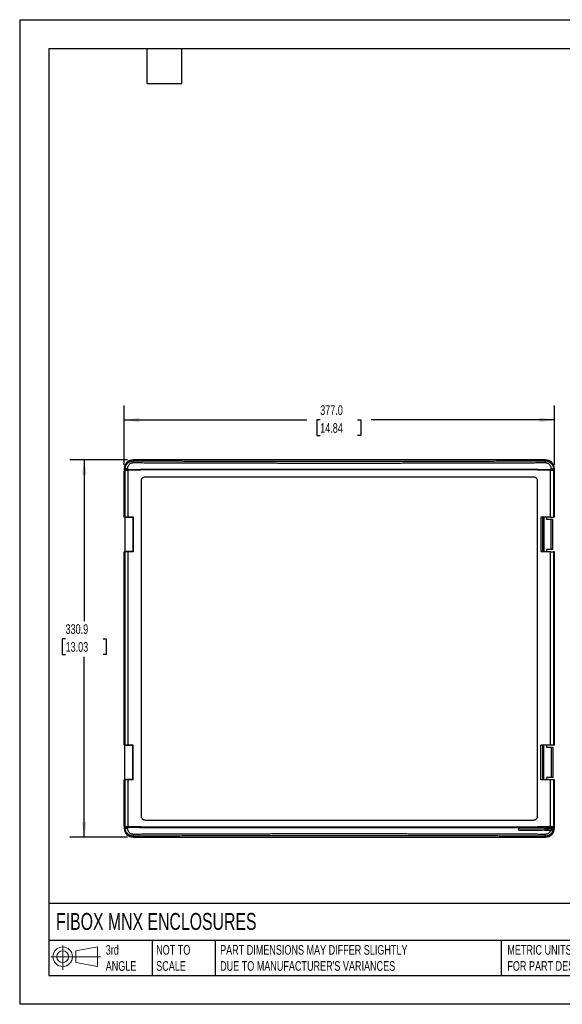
# Model space of a CAD drawing. Header units: millimetres. Extents: x 0 to 1118, y 0 to 864.
# Tile 1 of 4: x 0 to 476, y 0 to 864. Entities that reach past the tile are written whole.
import ezdxf

# ---------------------------------------------------------------- set-up
doc = ezdxf.new("R2010")
doc.units = ezdxf.units.MM
doc.header["$LTSCALE"] = 4
doc.layers.add('DIMENSIONS', color=140, linetype='Continuous', lineweight=25)
doc.layers.add('TEXT', color=140, linetype='Continuous', lineweight=25)
doc.styles.add('SLDTEXTSTYLE0', font='TXT', dxfattribs={"width": 0.7})
doc.dimstyles.new('SLDDIMSTYLE0', dxfattribs={"dimtxt": 8.632031, "dimasz": 13.208, "dimexe": 0, "dimexo": 0.0625, "dimgap": 2.158008, "dimtad": 0, "dimtih": 1, "dimtoh": 1, "dimdec": 1, "dimrnd": 1e-09, "dimzin": 12, "dimdsep": 46, "dimtxsty": 'SLDTEXTSTYLE0', "dimsah": 1, "dimcen": 0.09, "dimadec": 0, "dimazin": 3, "dimtfac": 1, "dimtdec": 1, "dimtofl": 0, "dimtmove": 0, "dimatfit": 3, "dimfxl": 0, "dimfrac": 2, "dimtolj": 1, "dimtzin": 12, "dimarcsym": 0})
doc.dimstyles.new('SLDDIMSTYLE1', dxfattribs={"dimtxt": 8.632031, "dimasz": 13.208, "dimexe": 0, "dimexo": 0.0625, "dimgap": 2.158008, "dimtad": 0, "dimtih": 1, "dimtoh": 1, "dimdec": 1, "dimrnd": 1e-09, "dimzin": 4, "dimdsep": 46, "dimtxsty": 'SLDTEXTSTYLE0', "dimsah": 1, "dimcen": 0.09, "dimadec": 0, "dimazin": 1, "dimtfac": 1, "dimtdec": 1, "dimtofl": 0, "dimtmove": 0, "dimatfit": 3, "dimfxl": 0, "dimfrac": 2, "dimtolj": 1, "dimtzin": 12, "dimarcsym": 0})

# ---------------------------------------------------------------- blocks, each defined once
blk = doc.blocks.new('Block11')
at = {"color": 7, "linetype": 'Continuous', "lineweight": 18}
for p, q in [((10.35, 21.24), (10.35, 0)), ((21.92, 16.67), (40.7, 20.13)), ((40.7, 20.13), (40.7, 2.93)), ((0, 11.53), (43.49, 11.53)), ((21.92, 6.38), (21.92, 16.67)), ((21.92, 6.38), (40.7, 2.93))]:
    blk.add_line(p, q, dxfattribs=at)
for radius in [8.6, 5.14]:
    blk.add_circle((10.35, 11.53), radius, dxfattribs=at)
blk = doc.blocks.new('Block12')
at = {"color": 7, "linetype": 'Continuous'}
blk.add_blockref('Block11', (0, 0), dxfattribs=at)
blk = doc.blocks.new('_D')
at = {"layer": 'DIMENSIONS'}
for p, q in [((94.53, 477.54), (43.91, 477.54)), ((56.61, 477.54), (56.61, 336.14)), ((40.2, 320.49), (37.3, 320.49)), ((37.3, 320.49), (37.3, 306.77)), ((73.03, 320.49), (75.93, 320.49)), ((75.93, 320.49), (75.93, 306.77)), ((37.3, 306.77), (40.2, 306.77)), ((56.61, 146.64), (56.61, 304.84)), ((75.93, 306.77), (73.03, 306.77)), ((94.53, 146.64), (43.91, 146.64))]:
    blk.add_line(p, q, dxfattribs=at)
for points in [[(56.61, 477.54), (54.58, 464.33), (58.65, 464.33)], [(56.61, 146.64), (58.65, 159.85), (54.58, 159.85)]]:
    blk.add_solid(points, dxfattribs=at)
at = {"layer": 'DIMENSIONS', "char_height": 8.467, "attachment_point": 1, "style": 'SLDTEXTSTYLE0'}
for s, insert in [('330.9', (40.2, 333.34)), ('13.03', (40.2, 317.69))]:
    blk.add_mtext(s, dxfattribs=dict(at, insert=insert))
blk = doc.blocks.new('_D_1')
at = {"layer": 'DIMENSIONS'}
for p, q in [((91.67, 473.12), (91.67, 525.24)), ((468.67, 473.12), (468.67, 525.24)), ((91.67, 512.54), (251.69, 512.54)), ((263.38, 512.54), (260.48, 512.54)), ((260.48, 512.54), (260.48, 498.82)), ((296.21, 512.54), (299.11, 512.54)), ((299.11, 512.54), (299.11, 498.82)), ((468.67, 512.54), (307.91, 512.54)), ((260.48, 498.82), (263.38, 498.82)), ((299.11, 498.82), (296.21, 498.82))]:
    blk.add_line(p, q, dxfattribs=at)
for points in [[(91.67, 512.54), (104.87, 510.51), (104.87, 514.57)], [(468.67, 512.54), (455.46, 514.57), (455.46, 510.51)]]:
    blk.add_solid(points, dxfattribs=at)
at = {"layer": 'DIMENSIONS', "char_height": 8.467, "attachment_point": 1, "style": 'SLDTEXTSTYLE0'}
for s, insert in [('377.0', (263.38, 525.39)), ('14.84', (263.38, 509.74))]:
    blk.add_mtext(s, dxfattribs=dict(at, insert=insert))

msp = doc.modelspace()

# ---------------------------------------------------------------- linework, layer by layer
at = {"color": 7, "linetype": 'Continuous'}
for p, q in [((0.009881, 863.610696), (0.009881, 0.010696)), ((0.009881, 863.610696), (1117.609881, 863.610696)), ((1117.609881, 0.010696), (0.009881, 0.010696))]:
    msp.add_line(p, q, dxfattribs=at)
for p, q in [((99.47842, 474.821603), (99.613384, 476.693329)), ((460.713484, 477.54094), (99.613484, 477.54094)), ((99.613484, 476.694585), (99.613484, 477.54094)), ((460.713484, 476.694724), (460.713484, 477.54094)), ((460.848548, 474.821603), (460.713484, 476.694724)), ((92.467437, 469.54094), (91.613484, 469.54094)), ((91.613484, 469.54094), (91.613484, 468.59094)), ((91.613484, 468.59094), (92.469543, 469.161355)), ((94.595988, 468.59094), (91.613484, 468.59094)), ((92.350634, 468.497391), (91.665609, 468.04094)), ((91.665609, 427.29094), (91.665609, 468.04094)), ((92.350634, 468.497391), (94.676513, 468.594295)), ((92.350634, 427.29094), (92.350634, 468.497391)), ((94.390336, 469.729562), (92.467437, 469.54094)), ((92.469543, 469.161355), (92.467437, 469.54094)), ((94.393165, 469.220542), (92.469543, 469.161355)), ((94.676513, 468.594295), (94.676513, 427.29094)), ((465.270315, 427.29094), (465.270315, 468.595461)), ((465.270315, 468.595461), (467.960341, 468.510879)), ((465.414118, 468.59094), (468.713484, 468.59094)), ((467.857426, 469.161355), (465.933803, 469.220542)), ((465.936633, 469.729675), (467.861434, 469.540913)), ((467.859722, 469.54094), (467.857426, 469.161355)), ((467.857426, 469.161355), (468.713484, 468.59094)), ((467.859722, 469.54094), (468.713484, 469.54094)), ((467.960341, 468.510879), (467.960341, 427.29094)), ((468.665609, 468.04094), (467.960341, 468.510879)), ((468.665609, 427.29094), (468.665609, 468.04094)), ((468.713484, 468.59094), (468.713484, 469.54094)), ((106.706112, 164.64094), (106.706112, 459.54094)), ((109.895776, 462.74094), (450.435442, 462.74094)), ((453.625106, 459.54094), (453.625106, 164.64094)), ((92.350634, 427.29094), (91.665609, 427.29094)), ((92.23863, 427.09094), (92.23863, 397.09094)), ((99.283146, 427.09094), (92.23863, 427.09094)), ((94.676513, 427.29094), (92.350634, 427.29094)), ((92.663484, 427.09094), (92.663484, 427.29094)), ((99.527498, 427.29094), (94.676513, 427.29094)), ((97.663484, 427.09094), (97.663484, 427.29094)), ((99.283146, 427.29094), (99.283146, 396.89094)), ((99.527498, 427.29094), (99.527498, 396.89094)), ((465.270315, 427.29094), (456.78057, 427.29094)), ((456.78057, 427.29094), (456.78057, 396.89094)), ((458.132183, 427.29094), (458.132183, 396.89094)), ((458.649181, 427.09094), (458.478074, 427.09094)), ((458.478074, 397.09094), (458.478074, 427.09094)), ((459.090217, 425.29094), (458.478074, 425.29094)), ((458.649181, 425.29094), (458.649181, 427.09094)), ((458.813484, 425.29094), (458.813484, 427.29094)), ((459.090217, 398.89094), (459.090217, 425.29094)), ((459.144949, 425.29094), (459.090217, 425.29094)), ((459.144949, 425.29094), (459.144949, 427.29094)), ((459.415146, 427.29094), (459.415146, 396.89094)), ((461.598135, 427.29094), (461.598135, 425.29094)), ((465.736554, 425.29094), (461.598135, 425.29094)), ((465.270315, 427.29094), (467.960341, 427.29094)), ((465.736554, 398.89094), (465.736554, 425.29094)), ((467.338209, 425.29094), (465.736554, 425.29094)), ((467.338209, 398.89094), (467.338209, 425.29094)), ((468.665609, 427.29094), (467.960341, 427.29094)), ((459.090217, 398.89094), (458.478074, 398.89094)), ((458.649181, 397.09094), (458.649181, 398.89094)), ((458.813484, 396.89094), (458.813484, 398.89094)), ((459.144949, 398.89094), (459.090217, 398.89094)), ((459.144949, 396.89094), (459.144949, 398.89094)), ((465.736554, 398.89094), (461.598135, 398.89094)), ((461.598135, 398.89094), (461.598135, 396.89094)), ((467.338209, 398.89094), (465.736554, 398.89094)), ((91.665609, 227.29094), (91.665609, 396.89094)), ((92.350634, 396.89094), (91.665609, 396.89094)), ((99.283146, 397.09094), (92.23863, 397.09094)), ((92.350634, 227.29094), (92.350634, 396.89094)), ((94.676513, 396.89094), (92.350634, 396.89094)), ((92.663484, 396.89094), (92.663484, 397.09094)), ((94.676513, 396.89094), (94.676513, 227.29094)), ((99.527498, 396.89094), (94.676513, 396.89094)), ((97.663484, 396.89094), (97.663484, 397.09094)), ((465.270315, 396.89094), (456.78057, 396.89094)), ((458.649181, 397.09094), (458.478074, 397.09094)), ((465.270315, 227.29094), (465.270315, 396.89094)), ((465.270315, 396.89094), (467.960341, 396.89094)), ((467.960341, 396.89094), (467.960341, 227.29094)), ((468.665609, 396.89094), (467.960341, 396.89094)), ((468.665609, 227.29094), (468.665609, 396.89094)), ((92.350634, 227.29094), (91.665609, 227.29094)), ((92.23863, 197.09094), (92.23863, 227.09094)), ((99.283146, 227.09094), (92.23863, 227.09094)), ((94.676513, 227.29094), (92.350634, 227.29094)), ((92.663484, 227.29094), (92.663484, 227.09094)), ((99.527498, 227.29094), (94.676513, 227.29094)), ((97.663484, 227.29094), (97.663484, 227.09094)), ((99.283146, 196.89094), (99.283146, 227.29094)), ((99.527498, 196.89094), (99.527498, 227.29094)), ((465.270315, 227.29094), (456.78057, 227.29094)), ((456.78057, 196.89094), (456.78057, 227.29094)), ((458.132183, 227.29094), (458.132183, 196.89094)), ((458.649181, 227.09094), (458.478074, 227.09094)), ((458.478074, 227.09094), (458.478074, 197.09094)), ((459.090217, 225.29094), (458.478074, 225.29094)), ((458.649181, 227.09094), (458.649181, 225.29094)), ((458.813484, 225.29094), (458.813484, 227.29094)), ((459.090217, 225.29094), (459.090217, 198.89094)), ((459.144949, 225.29094), (459.090217, 225.29094)), ((459.144949, 225.29094), (459.144949, 227.29094)), ((459.415146, 196.89094), (459.415146, 227.29094)), ((461.598135, 227.29094), (461.598135, 225.29094)), ((465.736554, 225.29094), (461.598135, 225.29094)), ((467.960341, 227.29094), (465.270315, 227.29094)), ((465.736554, 225.29094), (465.736554, 198.89094)), ((467.338209, 225.29094), (465.736554, 225.29094)), ((467.338209, 225.29094), (467.338209, 198.89094)), ((468.665609, 227.29094), (467.960341, 227.29094)), ((459.090217, 198.89094), (458.478074, 198.89094)), ((458.649181, 198.89094), (458.649181, 197.09094)), ((458.813484, 196.89094), (458.813484, 198.89094)), ((459.144949, 198.89094), (459.090217, 198.89094)), ((459.144949, 196.89094), (459.144949, 198.89094)), ((465.736554, 198.89094), (461.598135, 198.89094)), ((461.598135, 198.89094), (461.598135, 196.89094)), ((467.338209, 198.89094), (465.736554, 198.89094)), ((91.665609, 156.14094), (91.665609, 196.89094)), ((92.350634, 196.89094), (91.665609, 196.89094)), ((99.283146, 197.09094), (92.23863, 197.09094)), ((92.350634, 155.684489), (92.350634, 196.89094)), ((94.676513, 196.89094), (92.350634, 196.89094)), ((92.663484, 197.09094), (92.663484, 196.89094)), ((94.676513, 196.89094), (94.676513, 155.587585)), ((99.527498, 196.89094), (94.676513, 196.89094)), ((97.663484, 197.09094), (97.663484, 196.89094)), ((465.270315, 196.89094), (456.78057, 196.89094)), ((458.649181, 197.09094), (458.478074, 197.09094)), ((465.270315, 155.586418), (465.270315, 196.89094)), ((467.960341, 196.89094), (465.270315, 196.89094)), ((467.960341, 196.89094), (467.960341, 155.671)), ((468.665609, 196.89094), (467.960341, 196.89094)), ((468.665609, 156.14094), (468.665609, 196.89094)), ((94.595988, 155.59094), (91.613484, 155.59094)), ((92.469543, 155.020524), (91.613484, 155.59094)), ((91.613484, 155.59094), (91.613484, 154.64094)), ((92.350634, 155.684489), (91.665609, 156.14094)), ((94.676513, 155.587585), (92.350634, 155.684489)), ((109.895776, 161.44094), (450.435442, 161.44094)), ((467.960341, 155.671), (465.270315, 155.586418)), ((465.414118, 155.59094), (468.713484, 155.59094)), ((467.339715, 154.675559), (468.713484, 155.59094)), ((468.665609, 156.14094), (467.960341, 155.671)), ((468.713484, 154.64094), (468.713484, 155.59094)), ((92.467246, 154.64094), (91.613484, 154.64094)), ((92.46554, 154.641126), (94.390336, 154.452318)), ((92.467246, 154.64094), (92.469543, 155.020524)), ((92.469543, 155.020524), (94.393165, 154.961337)), ((99.613484, 147.487156), (99.47842, 149.360277)), ((99.613484, 147.487156), (99.613484, 146.64094)), ((437.414133, 154.890291), (437.406035, 154.898389)), ((437.406035, 152.683491), (437.414133, 154.890291)), ((456.713484, 152.839892), (456.713484, 152.770093)), ((460.512246, 154.628023), (460.512246, 152.953857)), ((460.713396, 147.488382), (460.848371, 149.360277)), ((460.713484, 147.487278), (460.713484, 146.64094)), ((462.713484, 154.87286), (462.713484, 154.680913)), ((462.713484, 154.609369), (462.713484, 152.97251)), ((462.713484, 152.900966), (462.713484, 152.709019)), ((463.395423, 154.611068), (465.843136, 154.623329)), ((463.395423, 154.611068), (463.395423, 152.970811)), ((463.395423, 152.970811), (465.843136, 152.958551)), ((465.843136, 154.623329), (467.339715, 154.675559)), ((465.843136, 154.623329), (465.843136, 152.958551)), ((465.843136, 152.958551), (467.0978, 152.914764)), ((467.339715, 154.64094), (467.339715, 154.675559)), ((467.339715, 154.64094), (468.713484, 154.64094)), ((99.613484, 146.64094), (460.713484, 146.64094))]:
    msp.add_line(p, q)
at = {"flags": 128}
for points in [[(94.390336, 469.729562), (94.39192, 469.444511), (94.393165, 469.220542)], [(465.933803, 469.220542), (465.935388, 469.505593), (465.936632, 469.729562)], [(94.393165, 154.961337), (94.391581, 154.676287), (94.390336, 154.452318)], [(437.406035, 152.683491), (440.409183, 152.703615), (443.3881, 152.72773), (446.338431, 152.755801), (449.255867, 152.787787), (452.136144, 152.823641), (454.975054, 152.86331), (457.768448, 152.906736), (460.512246, 152.953857)], [(456.713484, 152.839892), (456.330801, 152.837236), (456.006377, 152.829671), (455.789605, 152.818348), (455.713484, 152.804993), (455.789605, 152.791637), (456.006377, 152.780315), (456.330801, 152.77275), (456.713484, 152.770093)], [(456.713484, 152.770093), (457.096168, 152.77275), (457.420591, 152.780315), (457.637364, 152.791637), (457.713484, 152.804993), (457.637364, 152.818348), (457.420591, 152.829671), (457.096168, 152.837236), (456.713484, 152.839892)], [(462.713484, 152.900966), (461.661105, 152.893661), (460.768941, 152.872856), (460.172816, 152.84172), (459.963484, 152.804993), (460.172816, 152.768265), (460.768941, 152.737129), (461.661105, 152.716325), (462.713484, 152.709019)], [(462.713484, 152.709019), (463.765864, 152.716325), (464.658028, 152.737129), (465.254153, 152.768265), (465.463484, 152.804993), (465.254153, 152.84172), (464.658028, 152.872856), (463.765864, 152.893661), (462.713484, 152.900966)]]:
    msp.add_lwpolyline(points, dxfattribs=at)
for centre, radius, start, end in [((99.613484, 469.54094), 8, 90, 180), ((460.713484, 469.54094), 8, 0, 90), ((99.613484, 154.64094), 8, 180, 270), ((462.664099, 28.91074), 124.061781, 89.977192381, 90.993845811), ((460.713484, 154.64094), 8, 270, 0), ((462.714854, 16.681104), 136.291407, 89.713893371, 90.000575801)]:
    msp.add_arc(centre, radius, start, end)
for points, knots in [([(92.467437, 469.54094), (92.467991, 469.626734), (92.469099, 469.798119), (92.482518, 470.054668), (92.504455, 470.310022), (92.535663, 470.563863), (92.575818, 470.815867), (92.624865, 471.06572), (92.682667, 471.313112), (92.749093, 471.557743), (92.824, 471.799316), (92.907234, 472.037545), (92.998632, 472.272149), (93.098024, 472.502857), (93.205229, 472.729405), (93.320059, 472.951537), (93.442317, 473.169008), (93.571801, 473.38158), (93.708299, 473.589023), (93.851595, 473.791119), (94.001464, 473.987658), (94.157679, 474.178438), (94.320003, 474.36327), (94.488198, 474.541972), (94.66202, 474.714374), (94.841219, 474.880313), (95.025544, 475.039639), (95.214738, 475.19221), (95.408544, 475.337896), (95.606699, 475.476575), (95.80894, 475.608136), (96.015002, 475.732478), (96.224617, 475.849511), (96.437517, 475.959153), (96.653434, 476.061333), (96.872099, 476.15599), (97.093241, 476.243073), (97.316593, 476.32254), (97.541885, 476.394359), (97.76885, 476.458507), (97.997223, 476.514971), (98.226739, 476.563746), (98.457135, 476.60484), (98.688151, 476.638254), (98.919529, 476.66406), (99.151014, 476.682105), (99.382359, 476.693113), (99.536506, 476.694095), (99.613484, 476.694585)], [0, 0, 0, 0, 0.0229409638, 0.045827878, 0.0686607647, 0.091439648, 0.1141645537, 0.1368355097, 0.1594525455, 0.1820156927, 0.2045249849, 0.2269804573, 0.2493821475, 0.2717300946, 0.29402434, 0.3162649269, 0.3384519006, 0.3605853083, 0.3826651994, 0.4046916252, 0.4266646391, 0.4485842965, 0.470450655, 0.4922637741, 0.5140237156, 0.5357305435, 0.5573843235, 0.578985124, 0.6005330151, 0.6220280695, 0.6434703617, 0.6648599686, 0.6861969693, 0.7074814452, 0.7287134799, 0.7498931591, 0.7710205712, 0.7920958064, 0.8131189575, 0.8340901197, 0.8550093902, 0.8758768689, 0.896692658, 0.9174568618, 0.9381695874, 0.958830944, 0.9794410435, 1, 1, 1, 1]), ([(99.613484, 476.694585), (101.116585, 476.688657), (104.122653, 476.676801), (108.632367, 476.659585), (113.142269, 476.642785), (117.652417, 476.62644), (122.162796, 476.610542), (126.673411, 476.595092), (131.184259, 476.580089), (135.695342, 476.565535), (140.206659, 476.551428), (144.71821, 476.53777), (149.229996, 476.524559), (153.742015, 476.511796), (158.254269, 476.49948), (162.766758, 476.487613), (167.27948, 476.476194), (171.792437, 476.465222), (176.305627, 476.454698), (180.819053, 476.444622), (185.332712, 476.434994), (189.846605, 476.425814), (194.360733, 476.417082), (198.875095, 476.408797), (203.389691, 476.400961), (207.904522, 476.393572), (212.419587, 476.386631), (216.934886, 476.380138), (221.450419, 476.374093), (225.966186, 476.368496), (230.482188, 476.363346), (234.998424, 476.358645), (239.514894, 476.354391), (244.031598, 476.350585), (248.548537, 476.347227), (253.06571, 476.344317), (257.583117, 476.341855), (262.100758, 476.33984), (266.618633, 476.338274), (271.136743, 476.337155), (275.655087, 476.336484), (281.840142, 476.336179), (289.691285, 476.336999), (299.207788, 476.339979), (308.7225, 476.344944), (318.235422, 476.351895), (327.746552, 476.36083), (337.255892, 476.371752), (346.76344, 476.384658), (356.269198, 476.39955), (365.773165, 476.416427), (375.27534, 476.43529), (384.775725, 476.456138), (394.274319, 476.478971), (403.771121, 476.50379), (413.266134, 476.530594), (422.759351, 476.559385), (432.250792, 476.590152), (441.740387, 476.622942), (451.228397, 476.657576), (457.551685, 476.682341), (460.713484, 476.694724)], [0, 0, 0, 0, 0.01251109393, 0.02502108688, 0.03753002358, 0.0500379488, 0.06254490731, 0.07505094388, 0.0875561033, 0.10006043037, 0.11256396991, 0.12506676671, 0.13756886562, 0.15007031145, 0.16257114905, 0.17507142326, 0.18757117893, 0.20007046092, 0.21256931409, 0.22506778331, 0.23756591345, 0.25006374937, 0.26256133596, 0.2750587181, 0.28755594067, 0.30005304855, 0.31255008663, 0.32504709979, 0.33754413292, 0.35004123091, 0.36253843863, 0.37503580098, 0.38753336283, 0.40003116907, 0.41252926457, 0.42502769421, 0.43752650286, 0.45002573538, 0.46252543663, 0.47502565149, 0.48752642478, 0.50002780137, 0.52636157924, 0.55269082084, 0.57901594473, 0.60533736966, 0.6316555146, 0.65797079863, 0.68428364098, 0.71059446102, 0.7369036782, 0.76321171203, 0.7895189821, 0.81582590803, 0.84213290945, 0.86844040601, 0.89474881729, 0.92105856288, 0.94737006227, 0.97368373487, 1, 1, 1, 1]), ([(460.713484, 476.694724), (460.805064, 476.693966), (460.98798, 476.692453), (461.261674, 476.676803), (461.533894, 476.651474), (461.80425, 476.615625), (462.072355, 476.569644), (462.337829, 476.513609), (462.600303, 476.447698), (462.859416, 476.37208), (463.114817, 476.286941), (463.366166, 476.192479), (463.613132, 476.088904), (463.855395, 475.976435), (464.092648, 475.855305), (464.324594, 475.725754), (464.550948, 475.588033), (464.771438, 475.442399), (464.985801, 475.289122), (465.193791, 475.128474), (465.39517, 474.960741), (465.589718, 474.786207), (465.815113, 474.56859), (466.067873, 474.300148), (466.341819, 473.972252), (466.600871, 473.620962), (466.842694, 473.246609), (467.064898, 472.849732), (467.265043, 472.431101), (467.440684, 471.99173), (467.589297, 471.532887), (467.708662, 471.056112), (467.79552, 470.563228), (467.850861, 470.056318), (467.856751, 469.713756), (467.859722, 469.54094)], [0, 0, 0, 0, 0.0244556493, 0.0488459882, 0.0731710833, 0.0974310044, 0.1216258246, 0.1457556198, 0.1698204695, 0.1938204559, 0.2177556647, 0.241626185, 0.2654321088, 0.2891735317, 0.3128505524, 0.3364632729, 0.3600117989, 0.3834962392, 0.406916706, 0.4302733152, 0.4535661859, 0.4767954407, 0.4999612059, 0.5371090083, 0.5750786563, 0.6138705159, 0.6534848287, 0.6939217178, 0.7351811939, 0.7772631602, 0.8201674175, 0.8638936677, 0.9084415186, 0.9538104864, 1, 1, 1, 1]), ([(99.47842, 474.821603), (99.40425, 474.821245), (99.256253, 474.82053), (99.034872, 474.806884), (98.814827, 474.784006), (98.596105, 474.751006), (98.378713, 474.708123), (98.162652, 474.655292), (97.947929, 474.592539), (97.734526, 474.519839), (97.28221, 474.343685), (96.620876, 473.994174), (95.845378, 473.355305), (95.208772, 472.577761), (94.834244, 471.863085), (94.626173, 471.29669), (94.517613, 470.910483), (94.441766, 470.520295), (94.39575, 470.126068), (94.392144, 469.861945), (94.390336, 469.729562)], [0, 0, 0, 0, 0.0278480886, 0.0555665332, 0.0832119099, 0.1108412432, 0.1385116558, 0.1662800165, 0.1942025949, 0.2223347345, 0.2507305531, 0.3760584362, 0.5004011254, 0.6245344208, 0.7500781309, 0.8008726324, 0.8509418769, 0.900602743, 0.9501799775, 1, 1, 1, 1]), ([(465.270315, 468.595461), (403.736174, 468.782028), (341.854529, 468.875741), (218.09085, 468.875351), (156.209689, 468.781249), (94.676513, 468.594295)], [0, 0, 0, 0, 0.5, 0.5, 1, 1, 1, 1]), ([(460.848548, 474.821603), (459.245444, 474.815282), (456.039237, 474.802641), (451.22901, 474.784325), (446.418138, 474.766482), (441.606575, 474.749159), (436.794358, 474.732342), (431.981501, 474.716036), (427.168027, 474.700239), (422.353954, 474.684952), (417.539301, 474.670174), (412.72409, 474.655906), (407.908338, 474.642148), (403.092067, 474.628899), (398.275295, 474.616159), (393.458043, 474.603929), (388.64033, 474.592209), (383.822175, 474.580999), (379.003599, 474.570297), (374.184621, 474.560106), (369.365261, 474.550424), (364.545538, 474.541251), (359.725472, 474.532589), (354.905083, 474.524435), (350.08439, 474.516792), (345.263414, 474.509657), (340.442173, 474.503033), (335.620689, 474.496918), (330.798979, 474.491312), (325.977064, 474.486217), (321.154963, 474.48163), (316.332697, 474.477554), (311.510285, 474.473987), (306.687747, 474.470929), (301.865101, 474.468381), (297.042369, 474.466343), (292.219569, 474.464814), (287.396722, 474.463795), (282.573847, 474.463285), (277.750963, 474.463285), (272.928091, 474.463794), (268.10525, 474.464814), (263.28246, 474.466342), (258.45974, 474.46838), (253.63711, 474.470928), (248.81459, 474.473986), (243.992199, 474.477553), (239.169958, 474.481629), (234.347885, 474.486215), (229.526001, 474.491311), (224.704325, 474.496916), (219.882877, 474.503031), (215.061676, 474.509656), (210.240743, 474.51679), (205.420097, 474.524433), (200.599757, 474.532587), (195.779743, 474.541249), (190.960076, 474.550422), (186.140774, 474.560104), (181.321857, 474.570295), (176.503346, 474.580996), (171.685259, 474.592207), (166.867616, 474.603927), (162.050438, 474.616157), (157.233743, 474.628897), (152.417551, 474.642146), (147.601883, 474.655904), (142.786757, 474.670173), (137.972194, 474.68495), (133.158213, 474.700238), (128.344834, 474.716035), (123.532076, 474.732341), (118.71996, 474.749158), (113.908501, 474.766482), (109.097736, 474.784325), (104.287619, 474.802641), (101.081487, 474.815282), (99.47842, 474.821603)], [0, 0, 0, 0, 0.01333354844, 0.02666708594, 0.04000061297, 0.05333412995, 0.0666676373, 0.0800011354, 0.09333462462, 0.10666810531, 0.1200015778, 0.1333350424, 0.1466684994, 0.16000194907, 0.17333539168, 0.18666882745, 0.20000225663, 0.21333567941, 0.22666909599, 0.24000250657, 0.25333591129, 0.26666931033, 0.28000270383, 0.29333609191, 0.30666947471, 0.32000285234, 0.3333362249, 0.34666959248, 0.36000295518, 0.37333631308, 0.38666966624, 0.40000301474, 0.41333635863, 0.42666969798, 0.44000303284, 0.45333636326, 0.46666968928, 0.48000301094, 0.4933363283, 0.5066696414, 0.52000295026, 0.53333625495, 0.54666955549, 0.56000285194, 0.57333614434, 0.58666943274, 0.60000271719, 0.61333599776, 0.62666927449, 0.64000254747, 0.65333581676, 0.66666908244, 0.68000234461, 0.69333560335, 0.70666885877, 0.72000211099, 0.73333536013, 0.74666860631, 0.7600018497, 0.77333509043, 0.78666832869, 0.80000156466, 0.81333479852, 0.82666803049, 0.8400012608, 0.85333448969, 0.86666771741, 0.88000094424, 0.89333417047, 0.90666739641, 0.92000062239, 0.93333384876, 0.94666707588, 0.96000030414, 0.97333353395, 0.98666676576, 1, 1, 1, 1]), ([(465.936632, 469.729562), (465.936392, 469.803485), (465.935913, 469.95099), (465.922666, 470.171667), (465.90022, 470.391042), (465.867689, 470.609128), (465.825311, 470.825919), (465.773023, 471.041414), (465.710847, 471.255605), (465.638763, 471.468509), (465.463884, 471.920135), (465.116318, 472.580927), (464.479506, 473.357404), (463.702857, 473.996088), (462.987485, 474.372733), (462.420061, 474.582414), (462.03288, 474.692006), (461.641636, 474.768757), (461.246275, 474.815561), (460.981338, 474.819586), (460.848548, 474.821603)], [0, 0, 0, 0, 0.0278300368, 0.055531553, 0.0831604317, 0.1107729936, 0.1384256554, 0.1661745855, 0.1940753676, 0.222182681, 0.2505500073, 0.3758680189, 0.5001554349, 0.6243478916, 0.7499204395, 0.8007667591, 0.8508737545, 0.9005621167, 0.9501606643, 1, 1, 1, 1]), ([(106.706112, 459.54094), (106.725067, 459.749243), (106.744008, 459.957749), (106.813742, 460.370344), (106.867278, 460.573789), (107.024801, 460.961499), (107.12606, 461.146223), (107.360631, 461.493192), (107.49395, 461.655437), (107.936498, 462.100076), (108.290424, 462.337859), (108.868985, 462.577842), (109.069466, 462.638229), (109.376354, 462.700012), (109.479627, 462.716001), (109.687192, 462.734968), (109.791484, 462.737954), (109.895776, 462.74094)], [0, 0, 0, 0, 0.125, 0.125, 0.25, 0.25, 0.375, 0.375, 0.5, 0.5, 0.75, 0.75, 0.875, 0.875, 0.9375, 0.9375, 1, 1, 1, 1]), ([(450.435442, 462.74094), (450.643085, 462.721923), (450.850928, 462.702919), (451.262205, 462.632955), (451.464998, 462.579243), (451.851462, 462.421201), (452.03559, 462.319609), (452.381435, 462.084267), (452.54315, 461.950509), (452.986353, 461.506524), (453.223349, 461.151447), (453.462543, 460.571016), (453.522739, 460.369893), (453.584309, 460.062019), (453.60024, 459.958415), (453.619146, 459.750187), (453.622126, 459.645563), (453.625106, 459.54094)], [0, 0, 0, 0, 0.125, 0.125, 0.25, 0.25, 0.375, 0.375, 0.5, 0.5, 0.75, 0.75, 0.875, 0.875, 0.9375, 0.9375, 1, 1, 1, 1]), ([(109.895776, 161.44094), (109.688134, 161.459957), (109.480291, 161.478961), (109.069013, 161.548924), (108.86622, 161.602637), (108.479756, 161.760678), (108.295628, 161.862271), (107.949784, 162.097612), (107.788069, 162.23137), (107.344865, 162.675356), (107.107869, 163.030433), (106.868675, 163.610864), (106.808479, 163.811987), (106.746909, 164.11986), (106.730978, 164.223465), (106.712072, 164.431693), (106.709092, 164.536316), (106.706112, 164.64094)], [0, 0, 0, 0, 0.125, 0.125, 0.25, 0.25, 0.375, 0.375, 0.5, 0.5, 0.75, 0.75, 0.875, 0.875, 0.9375, 0.9375, 1, 1, 1, 1]), ([(453.625106, 164.64094), (453.606151, 164.432637), (453.58721, 164.224131), (453.517477, 163.811536), (453.463941, 163.608091), (453.306418, 163.220381), (453.205158, 163.035657), (452.970588, 162.688688), (452.837268, 162.526443), (452.394721, 162.081804), (452.040795, 161.844021), (451.462234, 161.604038), (451.261752, 161.543651), (450.954864, 161.481867), (450.851591, 161.465878), (450.644026, 161.446912), (450.539734, 161.443926), (450.435442, 161.44094)], [0, 0, 0, 0, 0.125, 0.125, 0.25, 0.25, 0.375, 0.375, 0.5, 0.5, 0.75, 0.75, 0.875, 0.875, 0.9375, 0.9375, 1, 1, 1, 1]), ([(465.270315, 155.586418), (403.736174, 155.399851), (341.854529, 155.306139), (218.09085, 155.306529), (156.209689, 155.400631), (94.676513, 155.587585)], [0, 0, 0, 0, 0.5, 0.5, 1, 1, 1, 1]), ([(99.613484, 147.487156), (99.521909, 147.487913), (99.339004, 147.489427), (99.065324, 147.505075), (98.793117, 147.5304), (98.522771, 147.566246), (98.254676, 147.612223), (97.989209, 147.668254), (97.72674, 147.734161), (97.467631, 147.809775), (97.212231, 147.89491), (96.960883, 147.989369), (96.713916, 148.092941), (96.47165, 148.205407), (96.234393, 148.326535), (96.002441, 148.456086), (95.77608, 148.593809), (95.555583, 148.739445), (95.34121, 148.892726), (95.133211, 149.053378), (94.931821, 149.221119), (94.737261, 149.395662), (94.511857, 149.613288), (94.259091, 149.881737), (93.985141, 150.209638), (93.726087, 150.560933), (93.484264, 150.935289), (93.26206, 151.332169), (93.061916, 151.750801), (92.886277, 152.190172), (92.737666, 152.649013), (92.618303, 153.125786), (92.531447, 153.618665), (92.476107, 154.125569), (92.470218, 154.468126), (92.467246, 154.64094)], [0, 0, 0, 0, 0.0244542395, 0.0488433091, 0.0731672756, 0.0974262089, 0.1216201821, 0.1457492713, 0.1698135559, 0.1938131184, 0.2177480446, 0.2416184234, 0.2654243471, 0.2891659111, 0.3128432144, 0.3364563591, 0.3600054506, 0.3834905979, 0.4069119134, 0.4302695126, 0.4535635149, 0.4767940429, 0.4999612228, 0.5371096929, 0.575079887, 0.6138721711, 0.6534867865, 0.6939238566, 0.7351833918, 0.7772652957, 0.8201693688, 0.8638953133, 0.908442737, 0.9538111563, 1, 1, 1, 1]), ([(94.390336, 154.452318), (94.390576, 154.378395), (94.391055, 154.23089), (94.404302, 154.010213), (94.426748, 153.790838), (94.459279, 153.572751), (94.501657, 153.355961), (94.553946, 153.140466), (94.616121, 152.926275), (94.688206, 152.713371), (94.863084, 152.261745), (95.210651, 151.600953), (95.847463, 150.824476), (96.624111, 150.185792), (97.339484, 149.809147), (97.906907, 149.599466), (98.294088, 149.489873), (98.685332, 149.413123), (99.080694, 149.366318), (99.345631, 149.362294), (99.47842, 149.360277)], [0, 0, 0, 0, 0.0278300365, 0.0555315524, 0.0831604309, 0.1107729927, 0.1384256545, 0.1661745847, 0.194075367, 0.2221826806, 0.2505500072, 0.3758680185, 0.5001554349, 0.624347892, 0.7499204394, 0.800766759, 0.8508737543, 0.9005621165, 0.9501606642, 1, 1, 1, 1]), ([(99.47842, 149.360277), (101.081524, 149.366597), (104.287731, 149.379239), (109.097959, 149.397554), (113.90883, 149.415397), (118.720394, 149.432721), (123.532611, 149.449537), (128.345467, 149.465843), (133.158942, 149.48164), (137.973015, 149.496928), (142.787667, 149.511705), (147.602879, 149.525973), (152.41863, 149.539732), (157.234901, 149.552981), (162.051673, 149.56572), (166.868925, 149.57795), (171.686639, 149.58967), (176.504793, 149.600881), (181.323369, 149.611582), (186.142347, 149.621774), (190.961708, 149.631456), (195.781431, 149.640628), (200.601496, 149.649291), (205.421885, 149.657444), (210.242578, 149.665088), (215.063554, 149.672222), (219.884795, 149.678847), (224.70628, 149.684962), (229.52799, 149.690567), (234.349904, 149.695663), (239.172005, 149.700249), (243.994271, 149.704326), (248.816683, 149.707893), (253.639222, 149.710951), (258.461867, 149.713499), (263.284599, 149.715537), (268.107399, 149.717066), (272.930246, 149.718085), (277.753121, 149.718595), (282.576005, 149.718595), (287.398877, 149.718085), (292.221718, 149.717066), (297.044509, 149.715538), (301.867229, 149.713499), (306.689859, 149.710951), (311.512379, 149.707894), (316.334769, 149.704327), (321.157011, 149.700251), (325.979083, 149.695664), (330.800967, 149.690569), (335.622643, 149.684963), (340.444091, 149.678849), (345.265292, 149.672224), (350.086225, 149.66509), (354.906872, 149.657446), (359.727211, 149.649293), (364.547225, 149.64063), (369.366892, 149.631458), (374.186194, 149.621776), (379.005111, 149.611585), (383.823623, 149.600883), (388.641709, 149.589673), (393.459352, 149.577952), (398.276531, 149.565722), (403.093225, 149.552983), (407.909417, 149.539734), (412.725085, 149.525975), (417.540211, 149.511707), (422.354774, 149.496929), (427.168755, 149.481642), (431.982135, 149.465845), (436.794893, 149.449538), (441.607009, 149.432722), (446.418468, 149.415398), (451.229232, 149.397555), (456.039349, 149.379239), (459.245482, 149.366597), (460.848548, 149.360277)], [0, 0, 0, 0, 0.0133335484, 0.0266670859, 0.0400006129, 0.0533341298, 0.0666676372, 0.0800011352, 0.0933346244, 0.1066681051, 0.1200015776, 0.1333350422, 0.1466684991, 0.1600019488, 0.1733353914, 0.1866688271, 0.2000022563, 0.213335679, 0.2266690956, 0.2400025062, 0.2533359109, 0.2666693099, 0.2800027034, 0.2933360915, 0.3066694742, 0.3200028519, 0.3333362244, 0.346669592, 0.3600029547, 0.3733363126, 0.3866696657, 0.4000030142, 0.4133363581, 0.4266696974, 0.4400030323, 0.4533363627, 0.4666696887, 0.4800030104, 0.4933363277, 0.5066696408, 0.5200029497, 0.5333362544, 0.5466695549, 0.5600028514, 0.5733361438, 0.5866694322, 0.6000027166, 0.6133359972, 0.626669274, 0.6400025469, 0.6533358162, 0.6666690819, 0.6800023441, 0.6933356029, 0.7066688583, 0.7200021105, 0.7333353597, 0.7466686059, 0.7600018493, 0.77333509, 0.7866683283, 0.8000015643, 0.8133347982, 0.8266680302, 0.8400012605, 0.8533344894, 0.8666677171, 0.880000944, 0.8933341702, 0.9066673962, 0.9200006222, 0.9333338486, 0.9466670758, 0.960000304, 0.9733335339, 0.9866667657, 1, 1, 1, 1]), ([(460.713484, 147.487278), (459.210523, 147.493206), (456.204725, 147.505062), (451.695406, 147.52228), (447.185878, 147.539081), (442.676081, 147.555426), (438.166033, 147.571325), (433.655728, 147.586776), (429.145168, 147.601779), (424.634352, 147.616334), (420.12328, 147.630441), (415.611953, 147.644101), (411.10037, 147.657312), (406.588532, 147.670076), (402.076438, 147.682391), (397.564089, 147.694259), (393.051484, 147.705679), (388.538623, 147.716651), (384.025507, 147.727176), (379.512136, 147.737252), (374.998508, 147.746881), (370.484625, 147.756061), (365.970487, 147.764794), (361.456093, 147.773079), (356.941443, 147.780916), (352.426538, 147.788305), (347.911377, 147.795246), (343.395961, 147.801739), (338.880289, 147.807785), (334.364361, 147.813382), (329.848178, 147.818532), (325.33174, 147.823234), (320.815045, 147.827488), (316.298096, 147.831294), (311.78089, 147.834652), (307.263429, 147.837562), (302.745713, 147.840025), (298.22774, 147.842039), (293.709513, 147.843606), (289.19103, 147.844725), (284.672291, 147.845396), (278.486968, 147.845701), (270.635692, 147.844881), (261.119197, 147.841901), (251.604492, 147.836936), (242.091576, 147.829985), (232.580451, 147.821049), (223.071115, 147.810128), (213.563569, 147.797222), (204.057814, 147.78233), (194.553848, 147.765452), (185.051672, 147.74659), (175.551287, 147.725742), (166.052691, 147.702908), (156.555886, 147.67809), (147.060869, 147.651286), (137.567647, 147.622494), (128.0762, 147.591728), (118.586598, 147.558937), (109.09858, 147.524304), (102.775287, 147.499539), (99.613484, 147.487156)], [0, 0, 0, 0, 0.0125099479, 0.0250188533, 0.0375267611, 0.0500337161, 0.062539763, 0.0750449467, 0.0875493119, 0.1000529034, 0.1125557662, 0.125057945, 0.1375594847, 0.1500604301, 0.1625608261, 0.1750607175, 0.1875601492, 0.2000591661, 0.2125578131, 0.225056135, 0.2375541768, 0.2500519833, 0.2625495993, 0.2750470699, 0.2875444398, 0.300041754, 0.3125390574, 0.3250363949, 0.3375338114, 0.3500313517, 0.3625290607, 0.3750269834, 0.3875251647, 0.4000236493, 0.4125224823, 0.4250217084, 0.4375213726, 0.4500215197, 0.4625221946, 0.4750234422, 0.4875253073, 0.5000278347, 0.5263615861, 0.5526908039, 0.5790159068, 0.6053373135, 0.6316554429, 0.6579707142, 0.6842835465, 0.7105943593, 0.7369035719, 0.763211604, 0.7895188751, 0.8158258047, 0.8421328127, 0.8684403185, 0.8947487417, 0.9210585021, 0.947370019, 0.9736837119, 1, 1, 1, 1]), ([(437.406035, 154.898389), (437.693343, 154.896629), (438.267757, 154.893111), (439.126953, 154.887421), (439.983934, 154.881431), (440.838553, 154.875111), (441.69085, 154.868469), (442.540813, 154.861504), (443.388446, 154.854215), (444.233748, 154.846604), (445.076718, 154.838668), (445.917358, 154.83041), (446.755666, 154.821828), (447.591643, 154.812923), (448.42529, 154.803694), (449.533214, 154.790964), (450.910006, 154.774271), (452.548178, 154.753), (454.171465, 154.730498), (455.779975, 154.706773), (457.373283, 154.681796), (458.952974, 154.655674), (459.99228, 154.637244), (460.512246, 154.628023)], [0, 0, 0, 0, 0.0357686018, 0.071511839, 0.1072339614, 0.1429392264, 0.1786318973, 0.2143162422, 0.2499965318, 0.2856770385, 0.3213620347, 0.3570557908, 0.3927625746, 0.4284866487, 0.4642322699, 0.5000036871, 0.5715144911, 0.6429408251, 0.7143167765, 0.7856765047, 0.8570541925, 0.9284839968, 1, 1, 1, 1]), ([(456.713484, 154.741987), (456.680945, 154.742019), (456.615956, 154.742084), (456.519254, 154.74261), (456.423809, 154.743452), (456.299974, 154.745011), (456.154062, 154.747694), (455.951337, 154.753491), (455.765622, 154.763184), (455.686901, 154.776875), (455.754361, 154.788315), (455.87679, 154.796397), (456.001543, 154.801712), (456.153795, 154.80608), (456.328508, 154.809278), (456.517374, 154.811398), (456.648331, 154.811657), (456.713484, 154.811786)], [0, 0, 0, 0, 0.0311702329, 0.062253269, 0.0935579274, 0.1253865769, 0.1882589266, 0.2505100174, 0.3751398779, 0.4997762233, 0.6242767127, 0.6871976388, 0.7495218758, 0.8116842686, 0.8747359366, 0.9376787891, 1, 1, 1, 1]), ([(456.713484, 154.811786), (456.746059, 154.811754), (456.8111, 154.81169), (456.907858, 154.811164), (457.00331, 154.810323), (457.127104, 154.808764), (457.272975, 154.806079), (457.475649, 154.800281), (457.661586, 154.790586), (457.739434, 154.776887), (457.661568, 154.763186), (457.475735, 154.753499), (457.273007, 154.747691), (457.098274, 154.744495), (456.909484, 154.742376), (456.778584, 154.742116), (456.713484, 154.741987)], [0, 0, 0, 0, 0.0312190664, 0.0623347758, 0.0936561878, 0.1254863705, 0.1883614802, 0.2506625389, 0.3753842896, 0.5000828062, 0.6247714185, 0.7494973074, 0.8116531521, 0.8747286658, 0.9376993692, 1, 1, 1, 1]), ([(462.713484, 154.680913), (462.668553, 154.680935), (462.57871, 154.68098), (462.444191, 154.681341), (462.310053, 154.681917), (462.132484, 154.682994), (461.913743, 154.684901), (461.574748, 154.689131), (461.176025, 154.696583), (460.756546, 154.708574), (460.412677, 154.723216), (460.156413, 154.73991), (459.999265, 154.758037), (459.945613, 154.776877), (459.999216, 154.79571), (460.156021, 154.81383), (460.412039, 154.830523), (460.755838, 154.845176), (461.175425, 154.85718), (461.574008, 154.864628), (461.912892, 154.868866), (462.175356, 154.871143), (462.443191, 154.872593), (462.62346, 154.872771), (462.713484, 154.87286)], [0, 0, 0, 0, 0.0156210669, 0.0312357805, 0.0468820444, 0.0625975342, 0.0938825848, 0.1251353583, 0.187607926, 0.2500613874, 0.3124905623, 0.3750111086, 0.4375325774, 0.4999674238, 0.5624266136, 0.6248924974, 0.6873419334, 0.7498542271, 0.8123646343, 0.874797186, 0.9059863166, 0.9373466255, 0.9687114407, 1, 1, 1, 1]), ([(460.512246, 154.628023), (460.580882, 154.626828), (460.71793, 154.624442), (460.929232, 154.621305), (461.144073, 154.618504), (461.362906, 154.61607), (461.633297, 154.613547), (461.956728, 154.611295), (462.333878, 154.609668), (462.586803, 154.609469), (462.713484, 154.609369)], [0, 0, 0, 0, 0.10062350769, 0.2009202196, 0.30112067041, 0.40145605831, 0.5021566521, 0.668224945, 0.83382460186, 1, 1, 1, 1]), ([(467.556002, 152.555062), (467.529455, 152.470369), (467.476396, 152.301095), (467.384893, 152.051289), (467.284929, 151.805134), (467.175809, 151.563216), (467.05795, 151.32579), (466.931485, 151.093189), (466.796637, 150.865712), (466.65362, 150.643657), (466.502661, 150.427312), (466.343998, 150.216953), (466.177877, 150.012847), (466.004554, 149.815251), (465.824292, 149.624412), (465.637363, 149.440563), (465.444047, 149.26393), (465.244629, 149.094725), (465.039404, 148.933149), (464.828671, 148.779391), (464.612734, 148.633629), (464.391904, 148.496027), (464.166496, 148.366739), (463.936828, 148.245906), (463.703225, 148.133656), (463.466012, 148.030105), (463.225518, 147.935355), (462.982074, 147.849499), (462.736015, 147.772615), (462.487673, 147.704766), (462.237386, 147.646009), (461.985488, 147.596379), (461.732316, 147.555921), (461.478205, 147.524589), (461.223491, 147.502612), (460.968499, 147.489148), (460.798454, 147.487901), (460.713484, 147.487278)], [0, 0, 0, 0, 0.0292042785, 0.0583701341, 0.0874976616, 0.1165869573, 0.1456381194, 0.1746512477, 0.203626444, 0.2325638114, 0.2614634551, 0.290325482, 0.3191500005, 0.3479371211, 0.3766869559, 0.4053996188, 0.4340752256, 0.4627138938, 0.4913157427, 0.5198808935, 0.5484094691, 0.5769015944, 0.605357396, 0.6337770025, 0.6621605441, 0.6905081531, 0.7188199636, 0.7470961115, 0.7753367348, 0.803541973, 0.8317119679, 0.8598468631, 0.8879468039, 0.9160119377, 0.9440424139, 0.9720383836, 1, 1, 1, 1]), ([(460.848548, 149.360277), (460.928632, 149.360815), (461.087895, 149.361885), (461.325306, 149.377065), (461.559661, 149.402239), (461.79097, 149.438351), (462.019227, 149.485153), (462.244429, 149.54271), (462.466573, 149.611004), (462.685655, 149.690039), (462.901673, 149.779812), (463.114624, 149.880321), (463.324507, 149.991559), (463.531315, 150.113541), (463.790311, 150.282151), (464.09125, 150.505787), (464.419101, 150.796222), (464.717026, 151.111143), (464.985132, 151.450447), (465.222606, 151.81435), (465.432357, 152.201677), (465.544803, 152.474819), (465.601605, 152.612796)], [0, 0, 0, 0, 0.0392745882, 0.0781051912, 0.1165738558, 0.1547649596, 0.192764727, 0.2306606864, 0.2685410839, 0.3064942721, 0.3446080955, 0.3829692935, 0.4216629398, 0.4607719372, 0.5003765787, 0.5727869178, 0.6439308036, 0.714352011, 0.7846110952, 0.8552724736, 0.9268910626, 1, 1, 1, 1]), ([(462.713484, 154.87286), (462.758453, 154.872838), (462.848363, 154.872794), (462.982964, 154.872433), (463.117151, 154.871857), (463.294682, 154.870779), (463.513348, 154.868872), (463.852239, 154.864642), (464.250987, 154.857189), (464.670581, 154.845195), (465.014475, 154.830546), (465.27073, 154.81385), (465.427745, 154.795722), (465.481363, 154.776883), (465.427677, 154.758047), (465.270717, 154.739922), (465.014473, 154.723228), (464.670557, 154.708577), (464.250868, 154.69658), (463.852268, 154.689134), (463.513379, 154.6849), (463.251091, 154.682627), (462.983495, 154.68118), (462.803421, 154.681002), (462.713484, 154.680913)], [0, 0, 0, 0, 0.0156343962, 0.0312586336, 0.0469106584, 0.0626282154, 0.093892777, 0.1251396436, 0.1876039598, 0.2500813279, 0.3125456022, 0.3750613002, 0.4375751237, 0.5000176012, 0.5624708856, 0.6249633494, 0.6874527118, 0.7499473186, 0.8124435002, 0.8748945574, 0.9060725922, 0.9374143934, 0.9687417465, 1, 1, 1, 1]), ([(462.713484, 154.609369), (462.770543, 154.609389), (462.884587, 154.60943), (463.055385, 154.609764), (463.225809, 154.61028), (463.338861, 154.610806), (463.395423, 154.611068)], [0, 0, 0, 0, 0.2501590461, 0.5, 0.7498409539, 1, 1, 1, 1]), ([(465.601605, 152.612796), (465.798364, 152.607058), (466.213441, 152.594953), (466.864672, 152.575698), (467.31844, 152.562154), (467.556002, 152.555062)], [0, 0, 0, 0, 0.3004157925, 0.6337465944, 1, 1, 1, 1])]:
    msp.add_open_spline(points, degree=3, knots=knots)
for points in [[(94.393165, 469.220542), (217.99629, 469.554244), (342.330679, 469.554244), (465.933803, 469.220542)], [(437.414133, 154.890291), (323.217651, 154.629608), (208.493833, 154.65329), (94.393165, 154.961337)], [(465.601605, 152.612796), (456.207186, 152.638303), (446.808481, 152.661868), (437.406035, 152.683491)], [(467.339715, 154.64094), (467.339715, 154.05994), (467.25752, 153.473441), (467.0978, 152.914764)], [(467.0978, 152.914764), (467.251783, 152.794865), (467.404433, 152.674965), (467.556002, 152.555062)]]:
    msp.add_open_spline(points, degree=3)
at = {"layer": 'TEXT'}
for p, q in [((25.4, 838.2), (1092.2, 838.2)), ((25.4, 838.2), (25.4, 25.4)), ((111.76, 807.72), (111.76, 838.2)), ((142.24, 807.72), (142.24, 838.2)), ((111.76, 807.72), (142.24, 807.72)), ((1092.2, 88.504431), (25.4, 88.504431)), ((1092.2, 55.88), (25.4, 55.88)), ((116.178926, 55.88), (116.178926, 25.4)), ((171.349542, 55.88), (171.349542, 25.4)), ((421.936828, 55.88), (421.936828, 25.4)), ((25.4, 25.4), (1092.2, 25.4))]:
    msp.add_line(p, q, dxfattribs=at)

# ---------------------------------------------------------------- block references
msp.add_blockref('Block12', (27.351754, 30.215421), dxfattribs=at)

# ---------------------------------------------------------------- texts
at = {"layer": 'TEXT', "attachment_point": 1, "style": 'SLDTEXTSTYLE0'}
for s, insert, char_height in [('FIBOX MNX ENCLOSURES', (31.862937, 80.093773), 14.81666667), ('3rd^JANGLE', (75.401722, 51.986284), 8.4666667), ('NOT TO^JSCALE', (119.626885, 51.986285), 8.46666667), ("PART DIMENSIONS MAY DIFFER SLIGHTLY ^JDUE TO MANUFACTURER'S VARIANCES", (175.650138, 51.986286), 8.46666667), ('METRIC UNITS USED ^JFOR PART DESIGN', (427.414422, 51.986287), 8.46666667)]:
    msp.add_mtext(s, dxfattribs=dict(at, insert=insert, char_height=char_height))

# ---------------------------------------------------------------- dimensions: what is measured, and where the dimension line sits
at = {"layer": 'DIMENSIONS'}
dim = msp.add_linear_dim(base=(468.665609, 512.540965), p1=(91.665609, 468.04094), p2=(468.665609, 468.04094), dimstyle='SLDDIMSTYLE1', dxfattribs=at)
dim.commit()
dim.dimension.update_dxf_attribs({"geometry": '_D_1', "text_midpoint": (279.799055, 512.540965), "dimtype": 160})
dim = msp.add_linear_dim(base=(56.613459, 146.64094), p1=(99.613484, 477.54094), p2=(99.613484, 146.64094), angle=90, dimstyle='SLDDIMSTYLE0', dxfattribs=at)
dim.commit()
dim.dimension.update_dxf_attribs({"geometry": '_D', "text_midpoint": (56.613459, 320.493234), "dimtype": 160})

doc.saveas('drawing.dxf')
